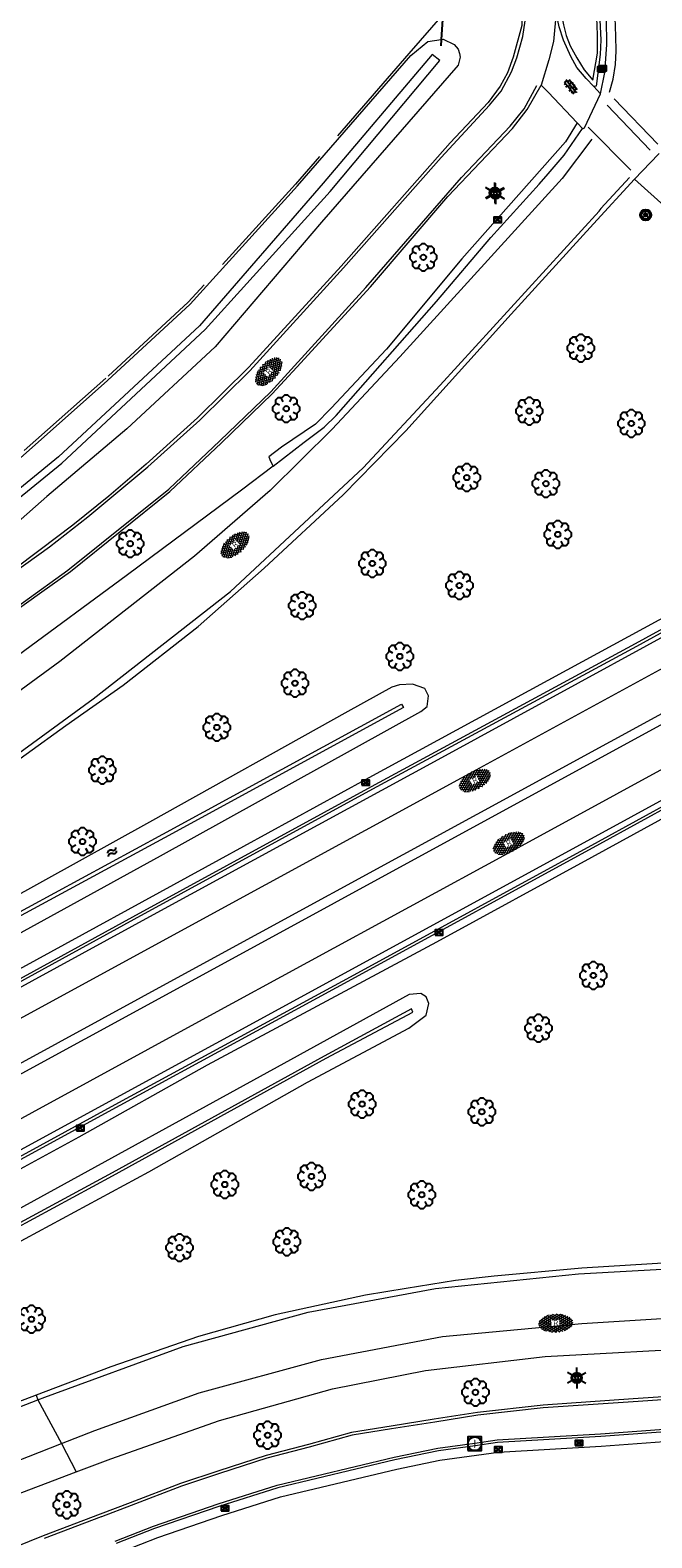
# Model space of a CAD drawing. Header units: metres. Extents: x 181682 to 183922, y 386244 to 387136.
# Tile 26 of 62: x 182628 to 182674, y 386565 to 386676. Entities that reach past the tile are written whole.
import ezdxf
from ezdxf.enums import TextEntityAlignment as Align

# ---------------------------------------------------------------- set-up
doc = ezdxf.new("R2010")
doc.units = ezdxf.units.M
doc.linetypes.add('IE-TERREINAFSCHEIDING', pattern=[10, 8, -2])
for name, color, linetype, lineweight in [('B-WE-GR-BOOM-S', 251, 'Continuous', 25), ('B-WE-GW-WATERGANG_SLOOT_BODEM-G', 251, 'Continuous', 18), ('B-WE-IE-TERREINAFSCHEIDING-G', 251, 'IE-TERREINAFSCHEIDING', 18), ('B-WE-IE-TERREINAFSCHEIDING_KUNSTMATIG_MUUR-GV', 251, 'IE-TERREINAFSCHEIDING-KUNSTMATIG-DICHT', 18), ('B-WE-KL-ET_LS_OV_LICHTMAST-S', 251, 'Continuous', 25), ('B-WE-KW-KUNSTWERK-GV', 251, 'Continuous', 25), ('B-WE-OG-BREUKLIJN-G', 251, 'Continuous', 18), ('B-WE-OG-TOPOGRAFIE_WATER-GV', 251, 'Continuous', 18), ('B-WE-OG-TOPOGRAFIE_WATER-SV', 251, 'Continuous', 25), ('B-WE-OG-TOPOGRAFIE_WEG_BERM-GV', 251, 'Continuous', 18), ('B-WE-OG-TOPOGRAFIE_WEG_RIJWEG-GV', 251, 'Continuous', 18), ('B-WE-OG-TOPOGRAFIE_WEG_RIJWEG-SV', 251, 'Continuous', 25), ('B-WE-OG-TOPOGRAFIE_WEG_RIJWIELPAD-GV', 251, 'Continuous', 18), ('B-WE-OG-TOPOGRAFIE_WEG_RIJWIELPAD-SV', 251, 'Continuous', 25), ('B-WE-RI-GWA_RIOOLPUT_INSPECTIEPUT-S', 251, 'Continuous', 25), ('B-WE-RI-HWA_KOLK-S', 251, 'Continuous', 25), ('B-WE-VW-BEWEGWIJZERING_DRAAGCONSTRUCTIE-S', 251, 'Continuous', 25), ('B-WE-VW-MARKERING-G', 251, 'Continuous', 18), ('B-WE-VW-VERKEERSTEKEN_BORD-S', 251, 'Continuous', 25)]:
    doc.layers.add(name, color=color, linetype=linetype, lineweight=lineweight)
doc.styles.add('NLCS-ISO', font='NLCS-ISO.ttf')
doc.linetypes.add('IE-TERREINAFSCHEIDING-KUNSTMATIG-DICHT', pattern='A,8,-1,[82,NLCS.SHX,S=0.75,R=90,X=0,Y=0],-1', length=10)

# ---------------------------------------------------------------- blocks, each defined once
blk = doc.blocks.new('SIE-WEG_WEGWIJZER-SO')
for q in [(-0.29, -0.29), (0, 0.41), (0.29, -0.29)]:
    blk.add_line((0, 0), q)
blk.add_circle((0, 0), 0.413)
blk = doc.blocks.new('SIE-WEG_VERKEERSBORD_ROND-SO')
for radius in [0.3, 0.3, 0.12]:
    blk.add_circle((0, 0), radius)
blk = doc.blocks.new('B-SIE-WEG_LICHTMAST-SO')
at = {"ltscale": 0.1}
for p, q in [((-0.33, 0.19), (-0.67, 0.39)), ((0, 0.39), (0, 0.77)), ((0.33, 0.19), (0.67, 0.39)), ((-0.33, -0.19), (-0.67, -0.39)), ((0, -0.39), (0, -0.77)), ((0.33, -0.19), (0.67, -0.39))]:
    blk.add_line(p, q, dxfattribs=at)
at = {"flags": 128}
for points in [[(-0.35, 0.15), (0.35, 0.15)], [(-0.35, -0.15), (0.35, -0.15)]]:
    blk.add_lwpolyline(points, dxfattribs=at)
at = {"ltscale": 0.1}
blk.add_circle((0, 0), 0.386, dxfattribs=at)
at = {"style": 'NLCS-ISO'}
blk.add_attdef('TYPE', text='', height=0.549, dxfattribs=at).set_placement((0, 0.77), align=Align.BOTTOM_CENTER)
blk = doc.blocks.new('B-SRI-KOLK_COMBINATIE-SO')
for p, q in [((-0.28125, 0), (0.28125, 0.375)), ((0.28125, 0), (-0.28125, 0.375))]:
    blk.add_line(p, q)
at = {"flags": 128}
blk.add_lwpolyline([(-0.28125, 0), (0.28125, 0), (0.28125, 0.375), (-0.28125, 0.375)], close=True, dxfattribs=at)
blk = doc.blocks.new('SRI-PUT_INSPECTIE-SO')
at = {"lineweight": -3, "flags": 128}
blk.add_lwpolyline([(-0.5, -0.49), (0.5, -0.49), (0.5, 0.51), (-0.5, 0.51)], close=True, dxfattribs=at)
at = {"lineweight": -3, "ltscale": 1.5}
blk.add_circle((0, 0.01), 0.5, dxfattribs=at)
at = {"ltscale": 0.1, "style": 'NLCS-ISO'}
blk.add_text('I', height=0.625, dxfattribs=at).set_placement((0, 0.01), align=Align.MIDDLE_CENTER)
blk = doc.blocks.new('SGR-BOOM_01')
at = {"layer": 'B-WE-GR-BOOM-S'}
for points in [[(-0.5, 0.25, 0), (-0.75, 0.38, 0), (-1, 0.12, 0), (-1, -0.12, 0), (-0.75, -0.38, 0), (-0.5, -0.25, 0)], [(-0.33, 0.8, 0), (-0.62, 0.8, 0), (-0.8, 0.62, 0), (-0.8, 0.33, 0)], [(0.25, 0.5, 0), (0.38, 0.75, 0), (0.12, 1, 0), (-0.12, 1, 0), (-0.38, 0.75, 0), (-0.25, 0.5, 0)], [(0.8, 0.33, 0), (0.8, 0.62, 0), (0.62, 0.8, 0), (0.33, 0.8, 0)], [(0.5, -0.25, 0), (0.75, -0.38, 0), (1, -0.12, 0), (1, 0.12, 0), (0.75, 0.38, 0), (0.5, 0.25, 0)], [(-0.8, -0.33, 0), (-0.8, -0.62, 0), (-0.62, -0.8, 0), (-0.33, -0.8, 0)], [(-0.25, -0.5, 0), (-0.38, -0.75, 0), (-0.12, -1, 0), (0.12, -1, 0), (0.38, -0.75, 0), (0.25, -0.5, 0)], [(0.33, -0.8, 0), (0.62, -0.8, 0), (0.8, -0.62, 0), (0.8, -0.33, 0)]]:
    blk.add_polyline3d(points, dxfattribs=at)
blk.add_circle((0, 0), 0.2, dxfattribs=at)
blk.add_circle((0, 0), 0.2, dxfattribs=at)
blk = doc.blocks.new('SVH-GESLOTEN-SO')
at = {"linetype": 'Continuous', "lineweight": 0}
for p, q in [((-1.68, -0.04), (-0.19, 0.87)), ((-1.66, 0.12), (0.02, -0.91)), ((-1.63, -0.24), (0.18, 0.87)), ((-1.62, 0.22), (-0.67, 0.81)), ((-1.58, 0.3), (0.36, -0.89)), ((-1.52, -0.4), (-0.45, 0.26)), ((-1.45, 0.44), (-0.45, -0.17)), ((-1.37, -0.53), (-0.45, 0.03)), ((-1.28, 0.57), (-0.45, 0.06)), ((-1.08, 0.67), (-0.45, 0.29)), ((-0.84, 0.76), (-0.1, 0.3)), ((-0.58, 0.82), (0.27, 0.3)), ((-0.44, -0.88), (1.54, 0.34)), ((-0.37, 0.3), (0.5, 0.84)), ((-0.28, 0.87), (1.6, -0.28)), ((-0.12, -0.9), (1.64, 0.17)), ((0, 0.3), (0.77, 0.78)), ((0.08, 0.88), (1.67, -0.1)), ((0.37, 0.3), (1.01, 0.69)), ((0.37, 0.08), (1.22, 0.6)), ((0.37, -0.15), (1.4, 0.48)), ((0.37, 0.24), (1.48, -0.43)), ((0.37, 0.02), (1.32, -0.57)), ((0.52, 0.83), (1.65, 0.14)), ((-1.67, -0.1), (-0.39, -0.88)), ((-1.45, -0.46), (-1.04, -0.72)), ((-1.18, -0.65), (-0.45, -0.2)), ((-0.97, -0.74), (-0.24, -0.3)), ((-0.72, -0.82), (0.13, -0.3)), ((-0.23, -0.3), (0.65, -0.84)), ((0.14, -0.3), (0.91, -0.77)), ((0.27, -0.9), (1.68, -0.04)), ((0.37, -0.21), (1.13, -0.68)), ((0.8, -0.8), (1.57, -0.33))]:
    blk.add_line(p, q, dxfattribs=at)
at = {"linetype": 'Continuous', "lineweight": 0, "style": 'NLCS-ISO'}
blk.add_text('R', height=0.54, dxfattribs=at).set_placement((0, 0), align=Align.MIDDLE_CENTER)
blk = doc.blocks.new('SOG-TOPOGRAFIE_WATER-SO')
at = {"flags": 128}
for points in [[(-1.26, 0.28), (-1.21, 0.35, -0.538831), (-0.21, 0.37, 0.605168), (0.63, 0.46, -4.035705)], [(-1.44, -0.36), (-1.4, -0.29, -0.538831), (-0.39, -0.27, 0.605168), (0.44, -0.17, -4.035705)]]:
    blk.add_lwpolyline(points, format="xyb", dxfattribs=at)
blk = doc.blocks.new('SVH-BSS_OPENGESTRAAT_KL-SO')
for p, q in [((-1.69, 0.09), (-1.59, 0.09)), ((-1.59, 0.09), (-0.02, 0.09)), ((-1.33, -0.44), (-1.33, 0.09)), ((-1.24, 0.61), (-0.02, 0.61)), ((-1.07, 0.09), (-1.07, 0.61)), ((-0.54, 0.09), (-0.54, 0.61)), ((-0.28, 0.61), (-0.28, 0.89)), ((-0.28, -0.44), (-0.28, 0.09)), ((-0.02, 0.61), (1.24, 0.61)), ((-0.02, 0.09), (1.56, 0.09)), ((0.24, 0.61), (0.24, 0.89)), ((0.24, -0.44), (0.24, 0.09)), ((0.51, 0.09), (0.51, 0.61)), ((1.03, 0.09), (1.03, 0.61)), ((1.29, -0.44), (1.29, 0.09)), ((1.56, 0.09), (1.69, 0.09)), ((-1.48, -0.44), (-0.02, -0.44)), ((-1.07, -0.7), (-1.07, -0.44)), ((-0.54, -0.85), (-0.54, -0.44)), ((-0.02, -0.44), (1.48, -0.44)), ((0.51, -0.86), (0.51, -0.44)), ((1.03, -0.71), (1.03, -0.44))]:
    blk.add_line(p, q)

msp = doc.modelspace()

# ---------------------------------------------------------------- linework, layer by layer
at = {"layer": 'B-WE-GW-WATERGANG_SLOOT_BODEM-G'}
for points in [[(182615.056, 386604.736, 24.294), (182617.899, 386606.301, 24.299), (182637.743, 386617.083, 24.279), (182655.275, 386626.649, 24.342), (182655.419, 386626.407, 24.346), (182637.865, 386616.832, 24.313), (182618.007, 386606.065, 24.288), (182615.193, 386604.527, 24.283)], [(182649.605, 386600.771, 24.192), (182634.037, 386592.19, 24.256), (182613.698, 386581.194, 24.244), (182587.228, 386566.747, 24.252), (182587.38, 386566.486, 24.255), (182613.817, 386581.003, 24.271), (182634.058, 386591.971, 24.226), (182649.742, 386600.621, 24.196), (182656.125, 386604.016, 24.286), (182656.004, 386604.242, 24.232), (182649.605, 386600.771, 24.192)]]:
    msp.add_polyline3d(points, dxfattribs=at)
at = {"layer": 'B-WE-IE-TERREINAFSCHEIDING-G'}
msp.add_polyline3d([(182658.839, 386677.933, 24.83), (182658.311, 386677.324, 24.834), (182655.824, 386674.458, 24.851), (182647.503, 386664.87, 25.013), (182639.615, 386656.18, 25.063), (182633.557, 386650.592, 25.12), (182626.254, 386644.102, 25.081), (182615.092, 386635.154, 25.114), (182602.232, 386625.274, 24.869), (182593.183, 386618.257, 24.658), (182580.464, 386608.995, 24.604), (182570.054, 386601.775, 24.628), (182565.33, 386598.61, 24.731)], dxfattribs=at)
at = {"layer": 'B-WE-IE-TERREINAFSCHEIDING_KUNSTMATIG_MUUR-GV'}
for points in [[(182703.253, 386647.304, 22.3), (182701.253, 386646.212, 22.303), (182700.673, 386645.895, 22.304), (182700.536, 386645.821, 22.305), (182699.997, 386645.527, 22.305), (182699.789, 386645.413, 22.306), (182697.557, 386644.194, 22.309), (182697.295, 386644.051, 22.31), (182697.203, 386644.001, 22.31), (182696.622, 386643.684, 22.311), (182696.715, 386643.477, 22.316), (182696.113, 386643.163, 22.321), (182696.013, 386643.342, 22.316), (182695.002, 386642.797, 22.322), (182695.079, 386642.613, 22.324), (182694.54, 386642.291, 22.332), (182694.427, 386642.458, 22.328), (182683.044, 386636.27, 22.439), (182658.487, 386622.86, 22.859), (182637.315, 386611.303, 23.403), (182615.512, 386599.407, 23.959)], [(182689.528, 386640.454, 25.245), (182689.433, 386640.401, 25.183), (182689.295, 386640.325, 25.093), (182672.439, 386631.069, 25.039), (182653.061, 386620.581, 25.033), (182635.527, 386610.985, 25.108), (182619.427, 386602.169, 25.063), (182617.451, 386601.096, 25.066), (182599.427, 386591.306, 25.093), (182581.813, 386581.659, 25.042), (182569.419, 386574.92, 25.036), (182560.243, 386569.907, 24.995), (182560.307, 386569.625, 24.929)], [(182620.537, 386590.206, 23.969), (182641.666, 386601.72, 23.433), (182664.93, 386614.431, 22.838), (182686.856, 386626.397, 22.47), (182701.379, 386634.312, 22.349), (182701.299, 386634.492, 22.352), (182701.912, 386634.816, 22.344), (182702.019, 386634.684, 22.344), (182702.989, 386635.197, 22.342), (182702.916, 386635.423, 22.342), (182703.479, 386635.693, 22.331), (182703.568, 386635.54, 22.326), (182704.357, 386635.968, 22.324), (182704.414, 386635.999, 22.324), (182704.724, 386636.167, 22.324), (182706.692, 386637.235, 22.32), (182706.95, 386637.375, 22.32), (182707.509, 386637.679, 22.318), (182707.637, 386637.748, 22.318), (182708.236, 386638.073, 22.317), (182708.269, 386638.091, 22.317)], [(182565.615, 386559.892, 24.932), (182565.689, 386559.968, 24.893), (182565.859, 386559.701, 25.013), (182576.539, 386565.508, 24.98), (182598.563, 386577.489, 24.95), (182615.423, 386586.709, 24.95), (182634.616, 386597.183, 24.953), (182651.903, 386606.584, 24.938), (182669.856, 386616.389, 24.962), (182686.437, 386625.496, 24.893), (182696.73, 386631.182, 25.186), (182696.937, 386631.289, 25.299)]]:
    msp.add_polyline3d(points, dxfattribs=at)
at = {"layer": 'B-WE-KW-KUNSTWERK-GV'}
msp.add_polyline3d([(182658.525, 386680.639, 23.7), (182658.481, 386679.964, 23.7), (182658.45, 386679.484, 23.7), (182658.311, 386677.324, 23.7), (182658.193, 386675.496, 23.7), (182658.162, 386675.018, 23.7)], dxfattribs=at)
at = {"layer": 'B-WE-OG-BREUKLIJN-G'}
for points in [[(182689.391, 386640.15, 25.093), (182672.535, 386630.893, 25.039), (182653.157, 386620.405, 25.033), (182635.623, 386610.81, 25.108), (182619.523, 386601.993, 25.063)], [(182615.327, 386586.885, 24.95), (182634.52, 386597.359, 24.953), (182651.807, 386606.76, 24.938), (182669.76, 386616.564, 24.962), (182686.341, 386625.671, 24.893)]]:
    msp.add_polyline3d(points, dxfattribs=at)
at = {"layer": 'B-WE-OG-TOPOGRAFIE_WATER-GV'}
for points in [[(182565.441, 386598.444, 24.731), (182570.166, 386601.609, 24.628), (182580.582, 386608.834, 24.604), (182593.301, 386618.096, 24.658), (182602.354, 386625.116, 24.869), (182615.214, 386634.995, 25.114), (182626.387, 386643.952, 25.081), (182633.69, 386650.443, 25.12), (182639.763, 386656.046, 25.063), (182647.651, 386664.735, 25.013), (182655.974, 386674.327, 24.851), (182657.212, 386675.342, 24.962), (182658.193, 386675.496, 25.029), (182658.332, 386675.518, 25.039), (182659.149, 386675.132, 25.084), (182659.432, 386674.79, 25.126), (182659.551, 386674.453, 25.203), (182659.587, 386674.192, 25.23), (182659.439, 386673.6, 25.257), (182649.416, 386662.07, 25.084), (182641.584, 386652.903, 25.096), (182635.102, 386646.888, 25.141), (182629.224, 386641.914, 25.117), (182625.027, 386638.201, 25.224)], [(182556.038, 386589.754, 24.035), (182575.583, 386603.594, 24.077), (182580.492, 386607.02, 24.044), (182603.685, 386623.793, 24.177), (182618.372, 386634.619, 24.285), (182630.344, 386644.359, 24.36), (182640.851, 386654.185, 24.322), (182650.035, 386664.331, 24.462), (182658.085, 386673.944, 24.552), (182657.525, 386674.388, 24.532), (182649.537, 386664.941, 24.444), (182640.436, 386654.456, 24.331), (182630.089, 386644.819, 24.265), (182618.023, 386634.948, 24.22), (182603.503, 386624.221, 24.18), (182580.341, 386607.279, 24.027), (182575.458, 386603.906, 24.07), (182555.744, 386590.01, 24.023)], [(182615.838, 386603.547, 24.842), (182637.572, 386615.492, 24.825), (182656.705, 386626.104, 24.798), (182657.155, 386626.481, 24.774), (182657.266, 386627.246, 24.798), (182656.994, 386627.808, 24.807), (182656.101, 386628.125, 24.828), (182655.138, 386628.06, 24.828), (182654.578, 386627.906, 24.825), (182651.335, 386626.111, 24.819), (182636.761, 386617.97, 24.813), (182623.714, 386610.74, 24.807), (182614.418, 386605.705, 24.846)], [(182648.383, 386598.866, 24.868), (182655.828, 386602.832, 24.839), (182657.1, 386603.783, 24.824), (182657.294, 386604.652, 24.788), (182657.104, 386605.128, 24.846), (182656.703, 386605.383, 24.861), (182655.84, 386605.306, 24.861), (182646.63, 386600.247, 24.882), (182627.023, 386589.45, 24.955), (182612.006, 386581.28, 24.933), (182600.254, 386574.945, 24.919), (182586.942, 386567.592, 24.904), (182586.245, 386566.979, 24.933), (182586.185, 386566.398, 24.933), (182586.336, 386565.984, 24.955), (182586.755, 386565.345, 24.983), (182587.166, 386565.26, 24.98), (182593.261, 386568.739, 24.896), (182615.874, 386581.005, 24.948), (182636.711, 386592.285, 24.846), (182648.383, 386598.866, 24.868)]]:
    msp.add_polyline3d(points, dxfattribs=at)
at = {"layer": 'B-WE-OG-TOPOGRAFIE_WEG_BERM-GV'}
for points in [[(182668.114, 386682.445, 27.099), (182667.554, 386681.276, 27.059), (182667.258, 386680.273, 27.018), (182667.084, 386679.212, 27.045), (182666.943, 386678.199, 27.005), (182667.036, 386677.336, 27.025), (182667.176, 386676.575, 27.025), (182667.377, 386675.786, 27.005), (182667.668, 386675.029, 27.012), (182668.153, 386674.156, 27.059), (182668.709, 386673.275, 27.045), (182669.327, 386672.501, 27.039), (182669.674, 386674.487, 27.093), (182669.68, 386675.825, 27.086), (182669.622, 386677.106, 27.113), (182669.404, 386678.548, 27.126), (182669.14, 386679.602, 27.099), (182668.787, 386680.81, 27.106), (182668.405, 386681.771, 27.113), (182668.114, 386682.445, 27.099)], [(182617.077, 386601.664, 25.039), (182626.163, 386606.604, 25.056), (182641.921, 386615.219, 25.017), (182652.637, 386621.098, 25.036), (182667.44, 386629.169, 25.04), (182678.703, 386635.284, 25.038), (182689.216, 386641.054, 25.054)], [(182696.893, 386630.504, 24.936), (182684.113, 386623.526, 25.031), (182669.231, 386615.367, 25.011), (182657.842, 386609.16, 25.033), (182641.014, 386600.106, 24.805), (182631.587, 386594.82, 25.027), (182621.063, 386589.097, 25.039), (182605.317, 386580.494, 25.033), (182587.419, 386570.721, 25.032), (182565.548, 386558.807, 24.965), (182565.128, 386559.525, 24.973)]]:
    msp.add_polyline3d(points, dxfattribs=at)
at = {"layer": 'B-WE-OG-TOPOGRAFIE_WEG_RIJWEG-GV'}
msp.add_line((182669.897, 386671.51, 26.902), (182669.408, 386672.027, 26.937), dxfattribs=at)
for points in [[(182669.897, 386671.51, 26.902), (182670.208, 386673.062, 26.903), (182670.37, 386675.09, 26.918), (182670.337, 386677.002, 26.937), (182669.916, 386679.606, 26.941), (182669.74, 386680.377, 26.945), (182669.186, 386681.872, 27.029), (182668.498, 386683.318, 27.029)], [(182668.144, 386682.907, 26.997), (182668.453, 386682.212, 26.998), (182669.095, 386680.906, 26.978), (182669.48, 386679.608, 26.971), (182669.684, 386678.483, 26.978), (182669.86, 386676.923, 26.944), (182669.912, 386675.471, 26.931), (182669.88, 386674.394, 26.917), (182669.587, 386672.073, 26.937), (182669.408, 386672.027, 26.937)], [(182668.575, 386668.959, 26.86), (182668.634, 386668.94, 26.863), (182668.732, 386668.989, 26.865), (182669.897, 386671.51, 26.902)], [(182668.189, 386669.364, 26.849), (182667.323, 386667.974, 26.82), (182659.719, 386659.383, 26.631), (182654.168, 386652.729, 26.505), (182650.127, 386648.391, 26.351), (182648.958, 386647.213, 26.302), (182646.461, 386645.538, 26.302), (182645.53, 386644.815, 26.281), (182645.671, 386644.513, 26.267), (182645.844, 386644.141, 26.249)], [(182645.844, 386644.141, 26.249), (182648.126, 386645.899, 26.306), (182649.604, 386646.995, 26.362), (182650.474, 386647.849, 26.368), (182657.848, 386656.242, 26.564), (182661.837, 386660.948, 26.674), (182665.402, 386664.871, 26.763), (182666.055, 386665.625, 26.779), (182667.23, 386666.981, 26.807), (182668.575, 386668.959, 26.86)], [(182668.189, 386669.364, 26.849), (182668.204, 386669.349, 26.85), (182668.575, 386668.959, 26.86)], [(182674.204, 386667.119, 26.997), (182674.153, 386667.073, 26.996), (182672.397, 386665.233, 26.936)], [(182611.005, 386610.892, 25.573), (182613.129, 386612.427, 25.596), (182630.619, 386625.085, 25.902), (182634.848, 386628.049, 25.97), (182640.35, 386632.344, 26.096), (182645.189, 386636.645, 26.3), (182650.987, 386642.034, 26.359), (182655.6, 386646.727, 26.464), (182663.344, 386655.295, 26.689), (182669.395, 386661.937, 26.854), (182672.397, 386665.233, 26.936)], [(182645.844, 386644.141, 26.249), (182643.533, 386642.362, 26.192), (182635.166, 386636.146, 25.961), (182627.05, 386630.161, 25.779), (182614.587, 386621.24, 25.541), (182606.681, 386615.577, 25.428)], [(182707, 386592.127, 26.6), (182705.204, 386591.504, 26.522), (182697.572, 386589.144, 26.435), (182691.436, 386587.574, 26.391), (182686.561, 386586.665, 26.32), (182682.037, 386586.035, 26.288), (182668.538, 386585.199, 26.128), (182662.088, 386584.612, 26.05), (182659.252, 386584.291, 26.04), (182655.624, 386583.696, 25.997)], [(182655.624, 386583.696, 25.997), (182652.637, 386583.207, 25.962), (182646.013, 386581.761, 25.928), (182640.381, 386580.163, 25.896), (182633.939, 386577.95, 25.835), (182628.45, 386575.861, 25.802)], [(182657.043, 386577.675, 25.793), (182665.836, 386578.714, 25.881), (182678.397, 386579.391, 25.959), (182683.226, 386579.808, 26.087), (182687.539, 386580.619, 26.158), (182690.709, 386581.64, 26.164), (182695.632, 386583.246, 26.251)], [(182631.39, 386570.224, 25.588), (182633.927, 386571.184, 25.587), (182641.912, 386574.008, 25.666), (182650.219, 386576.328, 25.707), (182657.043, 386577.675, 25.793)], [(182628.45, 386575.861, 25.802), (182625.226, 386574.634, 25.783), (182608.385, 386567.896, 25.603), (182600.556, 386564.855, 25.603), (182583.176, 386557.887, 25.58), (182566.95, 386551.384, 25.576), (182548.178, 386543.91, 25.56), (182531.718, 386537.306, 25.533), (182521.014, 386532.974, 25.579), (182514.507, 386530.295, 25.595), (182509.451, 386528.15, 25.588)], [(182628.45, 386575.861, 25.802), (182628.559, 386575.517, 25.746), (182630.307, 386572.313, 25.655), (182631.39, 386570.224, 25.588)], [(182511.454, 386522.49, 25.401), (182527.805, 386529.011, 25.376), (182550.816, 386538.217, 25.402), (182580.783, 386550.191, 25.482), (182607.859, 386561.02, 25.515), (182612.863, 386563.009, 25.54), (182623.579, 386567.269, 25.593), (182631.39, 386570.224, 25.588)]]:
    msp.add_polyline3d(points, dxfattribs=at)
at = {"layer": 'B-WE-OG-TOPOGRAFIE_WEG_RIJWIELPAD-GV'}
for points in [[(182663.171, 386682.352, 26.863), (182663.232, 386682.269, 26.864), (182663.683, 386681.254, 26.823), (182664.016, 386679.99, 26.839), (182664.156, 386678.119, 26.814), (182664.111, 386676.532, 26.806), (182663.488, 386674.198, 26.724), (182663.056, 386673.05, 26.699), (182662.529, 386672.053, 26.691), (182661.655, 386670.869, 26.691), (182658.849, 386667.89, 26.592), (182650.856, 386658.833, 26.288), (182644.071, 386651.403, 26.171), (182640.293, 386647.681, 26.088), (182636.526, 386644.271, 25.94), (182633.777, 386641.933, 25.833), (182631.139, 386639.8, 25.775), (182628.733, 386637.999, 25.75), (182626.755, 386636.498, 25.668), (182616.221, 386629.046, 25.382), (182605.695, 386621.545, 25.247), (182604.061, 386620.375, 25.228)], [(182666.653, 386677.466, 26.856), (182666.449, 386675.347, 26.831), (182666.108, 386674.004, 26.839), (182665.541, 386672.146, 26.773)], [(182669.408, 386672.027, 26.937), (182668.834, 386672.631, 26.937), (182668.17, 386673.439, 26.904), (182667.712, 386674.236, 26.863), (182667.188, 386675.45, 26.883), (182666.866, 386676.433, 26.856), (182666.653, 386677.466, 26.856)], [(182605.301, 386618.074, 25.241), (182618.013, 386627.13, 25.519), (182628.867, 386634.9, 25.624), (182630.96, 386636.397, 25.684), (182638.265, 386642.263, 25.931), (182642.072, 386645.841, 26.097), (182645.783, 386649.462, 26.152), (182647.597, 386651.416, 26.245), (182653.004, 386657.305, 26.451), (182658.688, 386663.961, 26.616), (182663.428, 386668.963, 26.74), (182664.509, 386670.349, 26.748), (182665.541, 386672.146, 26.773)], [(182665.541, 386672.146, 26.773), (182666.058, 386671.632, 26.775), (182668.189, 386669.364, 26.849)], [(182672.397, 386665.233, 26.936), (182674.82, 386663.059, 27.032), (182677.069, 386661.122, 27.065), (182680.365, 386658.717, 27.188), (182684.671, 386655.684, 27.247), (182688.742, 386652.713, 27.292), (182691.492, 386650.416, 27.343)], [(182727.307, 386590.676, 26.718), (182717.133, 386585.671, 26.487), (182713.512, 386584.03, 26.399), (182709.164, 386582.263, 26.278), (182704.662, 386580.771, 26.256), (182700.687, 386579.497, 26.168), (182697.097, 386578.528, 26.146), (182693.944, 386577.8, 26.113), (182690.756, 386577.169, 26.058), (182688.356, 386576.797, 26.047), (182686.148, 386576.576, 26.036), (182682.615, 386576.289, 25.882), (182672.29, 386575.582, 25.816), (182665.68, 386575.118, 25.739), (182660.858, 386574.585, 25.695), (182657.688, 386574.086, 25.623)], [(182728.546, 386588.447, 26.625), (182723.594, 386585.889, 26.552), (182720.23, 386584.239, 26.454), (182714.551, 386581.823, 26.391), (182708.252, 386579.37, 26.241), (182704.786, 386578.185, 26.213), (182700.168, 386576.816, 26.167), (182694.618, 386575.398, 26.092), (182690.832, 386574.675, 26.052), (182686.49, 386574.097, 25.994), (182681.784, 386573.69, 25.908), (182669.913, 386572.821, 25.735), (182662.324, 386572.378, 25.655), (182660.698, 386572.135, 25.597), (182657.992, 386571.774, 25.551), (182654.787, 386571.118, 25.511), (182646.198, 386569.061, 25.454), (182641.872, 386567.682, 25.419), (182637.133, 386566.053, 25.402), (182634.327, 386564.956, 25.379)], [(182657.688, 386574.086, 25.623), (182654.524, 386573.587, 25.552), (182651.61, 386573.111, 25.519), (182648.452, 386572.243, 25.541), (182645.335, 386571.418, 25.453), (182641.855, 386570.296, 25.519), (182639.052, 386569.364, 25.464), (182635.351, 386567.941, 25.42), (182633.151, 386567.108, 25.408)], [(182632.393, 386563.449, 25.362), (182637.374, 386565.395, 25.402), (182642.092, 386567.017, 25.419), (182646.386, 386568.386, 25.454), (182654.938, 386570.435, 25.511), (182658.108, 386571.084, 25.551), (182660.796, 386571.442, 25.597), (182662.397, 386571.681, 25.655), (182669.959, 386572.122, 25.735), (182681.839, 386572.992, 25.908)], [(182633.151, 386567.108, 25.408), (182628.963, 386565.521, 25.387), (182625.992, 386564.313, 25.398), (182613.131, 386559.184, 25.299), (182595.252, 386552.048, 25.332), (182567.398, 386540.88, 25.233), (182553.476, 386535.371, 25.109), (182539.496, 386529.801, 25.101)]]:
    msp.add_polyline3d(points, dxfattribs=at)
at = {"layer": 'B-WE-VW-MARKERING-G'}
for p, q in [((182674.105, 386667.813, 27.096), (182670.914, 386671.142, 26.986)), ((182670.382, 386670.667, 26.929), (182673.547, 386667.369, 27.015)), ((182672.137, 386665.887, 26.992), (182668.987, 386669.058, 26.884))]:
    msp.add_line(p, q, dxfattribs=at)
for points in [[(182670.555, 386671.624, 26.97), (182670.84, 386672.582, 26.997), (182670.992, 386673.65, 27.007), (182671.06, 386674.661, 27.028), (182671.036, 386675.744, 26.986), (182670.978, 386677.104, 27.023), (182670.799, 386678.433, 27.023), (182670.507, 386679.787, 27.002), (182670.15, 386681.025, 27.044), (182669.789, 386682.17, 27.054), (182669.138, 386683.604, 27.039)], [(182566.482, 386593.416, 24.884), (182578.879, 386602.211, 24.973), (182591.353, 386611.083, 25.072), (182603.973, 386620.062, 25.24), (182604.159, 386620.194, 25.243), (182616.382, 386628.849, 25.427), (182629.425, 386638.215, 25.692), (182632.234, 386640.41, 25.782), (182636.659, 386644.097, 25.931), (182640.461, 386647.517, 26.039), (182644.13, 386651.152, 26.152), (182651.017, 386658.72, 26.342), (182658.206, 386666.829, 26.544), (182661.746, 386670.667, 26.636), (182662.609, 386671.706, 26.655), (182663.356, 386673.113, 26.693), (182663.75, 386674.154, 26.713), (182664.187, 386675.722, 26.745), (182664.371, 386676.874, 26.77), (182664.38, 386678.21, 26.807), (182664.31, 386679.49, 26.829), (182664.002, 386681.094, 26.844), (182663.518, 386682.171, 26.849)], [(182566.934, 386591.071, 24.899), (182581.772, 386601.523, 25.018), (182593.049, 386609.583, 25.109), (182605.225, 386618.215, 25.282), (182605.286, 386618.258, 25.283), (182617.718, 386627.082, 25.475), (182630.779, 386636.504, 25.722), (182638.186, 386642.456, 25.914), (182641.942, 386645.986, 26.105), (182645.691, 386649.6, 26.162), (182652.672, 386657.278, 26.405), (182659.694, 386665.358, 26.594), (182663.266, 386669.135, 26.695), (182664.287, 386670.405, 26.757), (182665.216, 386672.118, 26.74)], [(182669.251, 386668.18, 26.918), (182667.08, 386665.277, 26.918), (182655.15, 386652.181, 26.486), (182650.196, 386646.853, 26.372), (182645.636, 386642.348, 26.213), (182640.077, 386637.529, 26.105), (182630.187, 386629.78, 25.847), (182614.954, 386618.64, 25.575), (182607.825, 386613.522, 25.477), (182595.626, 386604.764, 25.308), (182572.742, 386588.392, 25.181), (182554.987, 386575.768, 25.121), (182554.896, 386575.703, 25.121), (182536.741, 386562.92, 25.183), (182532.047, 386559.626, 25.188), (182531.56, 386559.284, 25.189)], [(182533.625, 386556.296, 25.281), (182539.649, 386560.464, 25.27), (182556.808, 386572.675, 25.228), (182557.179, 386572.938, 25.229), (182575.749, 386586.095, 25.281), (182597.368, 386601.566, 25.394), (182609.564, 386610.3, 25.564), (182609.603, 386610.328, 25.565), (182617.702, 386616.128, 25.678), (182632.637, 386627.034, 25.964), (182642.723, 386634.929, 26.173), (182652.472, 386644.025, 26.416), (182658.125, 386650.101, 26.581), (182669.803, 386662.886, 26.909), (182669.959, 386663.071, 26.908), (182669.934, 386663.062, 26.91), (182672.037, 386665.363, 26.962)], [(182616.469, 386597.656, 24), (182638.257, 386609.546, 23.435), (182659.689, 386621.228, 22.887), (182683.921, 386634.464, 22.48)], [(182617.859, 386595.11, 24.054), (182639.373, 386606.839, 23.496), (182660.836, 386618.563, 22.943), (182685.046, 386631.764, 22.538)], [(182618.187, 386594.51, 24.056), (182639.101, 386605.907, 23.511), (182661.631, 386618.192, 22.931), (182685.637, 386631.296, 22.536)], [(182686.601, 386628.503, 22.488), (182663.31, 386615.79, 22.883), (182640.904, 386603.585, 23.452), (182619.583, 386591.953, 23.999)], [(182509.383, 386527.701, 25.608), (182509.581, 386527.783, 25.608), (182532.166, 386537.088, 25.556), (182550.772, 386544.497, 25.554), (182578.017, 386555.456, 25.597), (182598.708, 386563.757, 25.595), (182617.773, 386571.319, 25.689), (182628.559, 386575.517, 25.746), (182629.09, 386575.723, 25.749), (182639.246, 386579.441, 25.887), (182648.419, 386581.962, 25.923), (182657.769, 386583.704, 25.995), (182668.273, 386584.767, 26.129), (182676.612, 386585.249, 26.194), (182684.798, 386586.019, 26.308), (182695.13, 386588.063, 26.395), (182700.078, 386589.441, 26.518), (182705.144, 386591.063, 26.534)], [(182511.639, 386524.763, 25.486), (182534.315, 386534.028, 25.451), (182555.157, 386542.474, 25.539), (182575.931, 386550.708, 25.508), (182578.648, 386551.793, 25.515), (182607.308, 386563.211, 25.54), (182619.09, 386567.895, 25.581), (182630.307, 386572.313, 25.655), (182632.746, 386573.273, 25.671), (182640.429, 386576.032, 25.732), (182649.395, 386578.473, 25.803), (182658.294, 386580.174, 25.945), (182668.528, 386581.136, 26.015), (182677.142, 386581.658, 26.09), (182685.295, 386582.442, 26.224), (182690.802, 386583.438, 26.331), (182696.072, 386584.57, 26.308), (182699.583, 386585.556, 26.397), (182706.354, 386587.657, 26.482)], [(182682.63, 386576.09, 25.882), (182672.304, 386575.382, 25.816), (182665.698, 386574.919, 25.739), (182660.885, 386574.387, 25.695), (182657.719, 386573.888, 25.623), (182654.556, 386573.39, 25.552), (182651.653, 386572.915, 25.519), (182648.504, 386572.05, 25.541), (182645.391, 386571.226, 25.453), (182641.917, 386570.106, 25.519), (182639.119, 386569.176, 25.464), (182635.422, 386567.754, 25.42), (182633.248, 386566.931, 25.408), (182633.222, 386566.921, 25.408), (182629.036, 386565.335, 25.387)], [(182634.254, 386565.142, 25.379), (182637.064, 386566.241, 25.402), (182641.809, 386567.872, 25.419), (182646.144, 386569.254, 25.454), (182654.744, 386571.313, 25.511), (182657.959, 386571.971, 25.551), (182660.67, 386572.333, 25.597), (182662.303, 386572.577, 25.655), (182669.901, 386573.021, 25.735), (182684.56, 386574.091, 25.942)]]:
    msp.add_polyline3d(points, dxfattribs=at)

# ---------------------------------------------------------------- block references
at = {"layer": 'B-WE-GR-BOOM-S'}
for p in [(182656.886, 386659.487, 26.455), (182668.452, 386652.815, 26.494), (182646.817, 386648.358, 26.131), (182664.67, 386648.181, 26.269), (182672.165, 386647.276, 26.044), (182660.075, 386643.296, 26.053), (182665.89, 386642.854, 25.729), (182666.758, 386639.117, 25.354), (182635.355, 386638.438, 25.774), (182653.137, 386636.985, 25.873), (182659.533, 386635.363, 25.3), (182647.985, 386633.883, 25.876), (182655.156, 386630.15, 25.144), (182647.461, 386628.182, 25.457), (182641.718, 386624.938, 25.535), (182633.306, 386621.796, 25.444), (182631.852, 386616.545, 25.093), (182669.373, 386606.706, 24.805), (182665.339, 386602.828, 24.898), (182652.389, 386597.25, 24.802), (182661.188, 386596.687, 25.129), (182642.302, 386591.344, 24.877), (182648.668, 386591.938, 25.069), (182656.77, 386590.59, 25.537), (182646.861, 386587.135, 25.546), (182638.975, 386586.7, 25.18), (182628.101, 386581.445, 25.207), (182660.712, 386576.073, 25.846), (182645.447, 386572.919, 25.718), (182630.705, 386567.806, 25.329)]:
    msp.add_blockref('SGR-BOOM_01', p, dxfattribs=at)
at = {"layer": 'B-WE-KL-ET_LS_OV_LICHTMAST-S'}
for p in [(182662.131, 386664.225, 0), (182662.178, 386664.172, 26.45), (182668.153, 386577.131, 25.997)]:
    msp.add_blockref('B-SIE-WEG_LICHTMAST-SO', p, dxfattribs=at)
at = {"layer": 'B-WE-OG-TOPOGRAFIE_WATER-SV', "xscale": 0.375, "yscale": 0.375, "rotation": 28.5169159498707}
msp.add_blockref('SOG-TOPOGRAFIE_WATER-SO', (182634.179, 386615.836, 24.622), dxfattribs=at)
at = {"layer": 'B-WE-OG-TOPOGRAFIE_WEG_RIJWEG-SV'}
for p, xscale, yscale, rotation in [((182643.053, 386638.376, 26.578), 0.75, 0.75, 41.63133449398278), ((182660.673, 386621.061, 22.791), 0.75, 0.75, 28.63791559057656), ((182663.165, 386616.449, 22.802), 0.7500000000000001, 0.7500000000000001, 28.63135924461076), ((182666.608, 386581.176, 26.054), 0.7499999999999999, 0.7499999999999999, 3.08508467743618)]:
    msp.add_blockref('SVH-GESLOTEN-SO', p, dxfattribs=dict(at, xscale=xscale, yscale=yscale, rotation=rotation))
at = {"layer": 'B-WE-OG-TOPOGRAFIE_WEG_RIJWIELPAD-SV'}
for name, p, xscale, yscale, rotation in [('SVH-BSS_OPENGESTRAAT_KL-SO', (182667.719, 386672.044, 26.861), 0.375, 0.375, 309.412756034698), ('SVH-GESLOTEN-SO', (182645.53, 386651.096, 26.295), 0.7500000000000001, 0.7500000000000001, 47.59799133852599)]:
    msp.add_blockref(name, p, dxfattribs=dict(at, xscale=xscale, yscale=yscale, rotation=rotation))
at = {"layer": 'B-WE-RI-GWA_RIOOLPUT_INSPECTIEPUT-S'}
msp.add_blockref('SRI-PUT_INSPECTIE-SO', (182660.66, 386572.28, 0), dxfattribs=at)
at = {"layer": 'B-WE-RI-HWA_KOLK-S'}
for p in [(182669.954, 386673.117, 0), (182670.046, 386673.189, 26.677), (182662.336, 386662.051, 26.373), (182652.649, 386620.681, 24.95), (182658.038, 386609.678, 24.905), (182631.7, 386595.294, 24.923), (182668.313, 386572.155, 0), (182662.397, 386571.681, 25.655), (182642.319, 386567.35, 0)]:
    msp.add_blockref('B-SRI-KOLK_COMBINATIE-SO', p, dxfattribs=at)
at = {"layer": 'B-WE-VW-BEWEGWIJZERING_DRAAGCONSTRUCTIE-S'}
msp.add_blockref('SIE-WEG_WEGWIJZER-SO', (182673.214, 386662.598, 26.838), dxfattribs=at)
at = {"layer": 'B-WE-VW-VERKEERSTEKEN_BORD-S'}
for p in [(182662.178, 386664.172, 26.45), (182673.214, 386662.598, 26.838), (182668.153, 386577.131, 25.997)]:
    msp.add_blockref('SIE-WEG_VERKEERSBORD_ROND-SO', p, dxfattribs=at)

doc.saveas('drawing.dxf')
